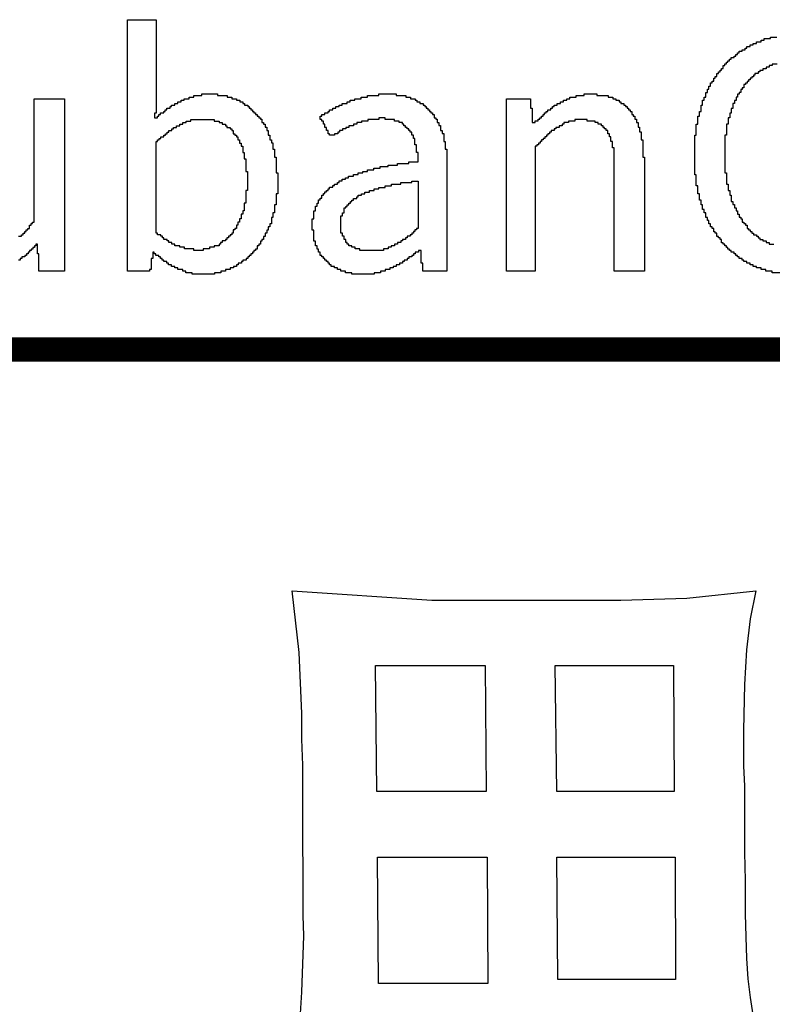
# Model space of a CAD drawing. Extents: x -13 to 137, y 0 to 99.
# Tile 9 of 14: x 99.06 to 103.77, y 40.69 to 46.86. Entities that reach past the tile are written whole.
import ezdxf

# ---------------------------------------------------------------- set-up
doc = ezdxf.new("R2010")
doc.units = 0
doc.layers.add('BG_SILKSCREEN_TOP', color=40, linetype='CONTINUOUS')

msp = doc.modelspace()

# ---------------------------------------------------------------- linework, layer by layer
at = {"layer": 'BG_SILKSCREEN_TOP'}
for points in [[(100.137976, 45.262546), (100.137976, 45.272198), (100.098352, 45.272198), (100.098352, 45.282358), (100.07854, 45.282358), (100.07854, 45.29201), (100.048568, 45.29201), (100.048568, 45.30217), (100.028756, 45.30217), (100.028756, 45.311822), (100.008944, 45.311822), (100.008944, 45.321982), (99.989132, 45.321982), (99.989132, 45.331634), (99.97948, 45.331634), (99.97948, 45.341794), (99.959668, 45.341794), (99.959668, 45.351446), (99.949508, 45.351446), (99.949508, 45.361606), (99.939856, 45.361606), (99.939856, 45.371258), (99.929696, 45.371258), (99.929696, 45.381418), (99.909884, 45.381418), (99.909884, 45.39107), (99.900232, 45.39107), (99.900232, 45.40123), (99.891596, 45.40123), (99.891596, 45.361606), (99.881436, 45.361606), (99.881436, 45.29201), (99.871276, 45.29201), (99.871276, 45.282358), (99.731576, 45.282358), (99.731576, 46.858174), (99.911408, 46.858174), (99.911408, 46.272958), (99.901248, 46.272958), (99.901248, 46.244002), (99.920044, 46.244002), (99.920044, 46.254162), (99.929696, 46.254162), (99.929696, 46.263814), (99.939856, 46.263814), (99.939856, 46.273974), (99.959668, 46.273974), (99.959668, 46.283626), (99.96932, 46.283626), (99.96932, 46.293786), (99.97948, 46.293786), (99.97948, 46.303438), (99.999292, 46.303438), (99.999292, 46.313598), (100.008944, 46.313598), (100.008944, 46.32325), (100.028756, 46.32325), (100.028756, 46.33341), (100.048568, 46.33341), (100.048568, 46.343062), (100.06838, 46.343062), (100.06838, 46.353222), (100.088192, 46.353222), (100.088192, 46.362874), (100.118164, 46.362874), (100.118164, 46.373034), (100.147628, 46.373034), (100.147628, 46.382686), (100.197412, 46.382686), (100.197412, 46.392846), (100.297488, 46.392846), (100.297488, 46.382686), (100.356924, 46.382686), (100.356924, 46.373034), (100.386896, 46.373034), (100.386896, 46.362874), (100.41636, 46.362874), (100.41636, 46.353222), (100.436172, 46.353222), (100.436172, 46.343062), (100.455984, 46.343062), (100.455984, 46.33341), (100.465636, 46.33341), (100.465636, 46.32325), (100.485956, 46.32325), (100.485956, 46.313598), (100.495608, 46.313598), (100.495608, 46.303438), (100.505768, 46.303438), (100.505768, 46.293786), (100.51542, 46.293786), (100.51542, 46.283626), (100.525072, 46.283626), (100.525072, 46.273974), (100.535232, 46.273974), (100.535232, 46.263814), (100.545392, 46.263814), (100.545392, 46.254162), (100.555044, 46.254162), (100.555044, 46.244002), (100.565204, 46.244002), (100.565204, 46.23435), (100.574856, 46.23435), (100.574856, 46.214538), (100.584508, 46.214538), (100.584508, 46.204378), (100.594668, 46.204378), (100.594668, 46.184566), (100.604828, 46.184566), (100.604828, 46.164754), (100.61448, 46.164754), (100.61448, 46.13529), (100.62464, 46.13529), (100.62464, 46.105318), (100.634292, 46.105318), (100.634292, 46.085506), (100.643944, 46.085506), (100.643944, 46.045882), (100.654104, 46.045882), (100.654104, 45.996606), (100.664264, 45.996606), (100.664264, 45.897546), (100.673916, 45.897546), (100.673916, 45.767498), (100.664264, 45.767498), (100.664264, 45.69841), (100.654104, 45.69841), (100.654104, 45.648626), (100.643944, 45.648626), (100.643944, 45.619162), (100.634292, 45.619162), (100.634292, 45.579538), (100.62464, 45.579538), (100.62464, 45.559726), (100.61448, 45.559726), (100.61448, 45.539914), (100.604828, 45.539914), (100.604828, 45.520102), (100.594668, 45.520102), (100.594668, 45.50029), (100.584508, 45.50029), (100.584508, 45.480478), (100.574856, 45.480478), (100.574856, 45.470318), (100.565204, 45.470318), (100.565204, 45.450506), (100.555044, 45.450506), (100.555044, 45.440854), (100.545392, 45.440854), (100.545392, 45.421042), (100.535232, 45.421042), (100.535232, 45.410882), (100.525072, 45.410882), (100.525072, 45.40123), (100.51542, 45.40123), (100.51542, 45.39107), (100.505768, 45.39107), (100.505768, 45.381418), (100.495608, 45.381418), (100.495608, 45.371258), (100.485956, 45.371258), (100.485956, 45.361606), (100.475796, 45.361606), (100.475796, 45.351446), (100.455984, 45.351446), (100.455984, 45.341794), (100.446332, 45.341794), (100.446332, 45.331634), (100.42652, 45.331634), (100.42652, 45.321982), (100.41636, 45.321982), (100.41636, 45.311822), (100.396548, 45.311822), (100.396548, 45.30217), (100.376736, 45.30217), (100.376736, 45.29201), (100.347272, 45.29201), (100.347272, 45.282358), (100.3173, 45.282358), (100.3173, 45.272198), (100.277676, 45.272198), (100.277676, 45.262546)], [(101.138228, 45.262546), (101.138228, 45.272198), (101.098604, 45.272198), (101.098604, 45.282358), (101.06914, 45.282358), (101.06914, 45.29201), (101.049328, 45.29201), (101.049328, 45.30217), (101.029516, 45.30217), (101.029516, 45.311822), (101.009704, 45.311822), (101.009704, 45.321982), (100.999544, 45.321982), (100.999544, 45.331634), (100.989892, 45.331634), (100.989892, 45.341794), (100.979732, 45.341794), (100.979732, 45.351446), (100.97008, 45.351446), (100.97008, 45.361606), (100.95992, 45.361606), (100.95992, 45.371258), (100.950268, 45.371258), (100.950268, 45.381418), (100.940108, 45.381418), (100.940108, 45.40123), (100.930456, 45.40123), (100.930456, 45.421042), (100.920296, 45.421042), (100.920296, 45.440854), (100.910644, 45.440854), (100.910644, 45.470318), (100.900484, 45.470318), (100.900484, 45.539914), (100.890832, 45.539914), (100.890832, 45.610018), (100.900484, 45.610018), (100.900484, 45.659802), (100.910644, 45.659802), (100.910644, 45.689266), (100.920296, 45.689266), (100.920296, 45.709078), (100.930456, 45.709078), (100.930456, 45.72889), (100.940108, 45.72889), (100.940108, 45.73905), (100.950268, 45.73905), (100.950268, 45.758862), (100.95992, 45.758862), (100.95992, 45.768514), (100.97008, 45.768514), (100.97008, 45.778674), (100.979732, 45.778674), (100.979732, 45.788326), (100.989892, 45.788326), (100.989892, 45.798486), (100.999544, 45.798486), (100.999544, 45.808138), (101.019356, 45.808138), (101.019356, 45.818298), (101.029516, 45.818298), (101.029516, 45.82795), (101.049328, 45.82795), (101.049328, 45.83811), (101.05898, 45.83811), (101.05898, 45.847762), (101.078792, 45.847762), (101.078792, 45.857922), (101.098604, 45.857922), (101.098604, 45.867574), (101.118416, 45.867574), (101.118416, 45.877734), (101.148388, 45.877734), (101.148388, 45.887386), (101.177852, 45.887386), (101.177852, 45.897546), (101.207824, 45.897546), (101.207824, 45.907198), (101.237288, 45.907198), (101.237288, 45.917358), (101.276912, 45.917358), (101.276912, 45.92701), (101.316536, 45.92701), (101.316536, 45.93717), (101.36632, 45.93717), (101.36632, 45.946822), (101.425756, 45.946822), (101.425756, 45.956982), (101.494844, 45.956982), (101.494844, 45.966634), (101.55428, 45.966634), (101.55428, 46.025054), (101.544628, 46.025054), (101.544628, 46.074838), (101.534468, 46.074838), (101.534468, 46.114462), (101.524816, 46.114462), (101.524816, 46.134274), (101.514656, 46.134274), (101.514656, 46.154086), (101.505004, 46.154086), (101.505004, 46.163738), (101.494844, 46.163738), (101.494844, 46.173898), (101.485192, 46.173898), (101.485192, 46.18355), (101.475032, 46.18355), (101.475032, 46.19371), (101.46538, 46.19371), (101.46538, 46.203362), (101.45522, 46.203362), (101.45522, 46.213522), (101.435408, 46.213522), (101.435408, 46.223174), (101.405944, 46.223174), (101.405944, 46.233334), (101.346508, 46.233334), (101.346508, 46.242986), (101.3079, 46.242986), (101.3079, 46.233334), (101.238304, 46.233334), (101.238304, 46.223174), (101.199188, 46.223174), (101.199188, 46.213522), (101.169216, 46.213522), (101.169216, 46.203362), (101.149404, 46.203362), (101.149404, 46.19371), (101.11994, 46.19371), (101.11994, 46.18355), (101.100128, 46.18355), (101.100128, 46.173898), (101.079808, 46.173898), (101.079808, 46.163738), (101.060504, 46.163738), (101.060504, 46.154086), (101.050344, 46.154086), (101.050344, 46.143926), (101.030532, 46.143926), (101.030532, 46.134274), (100.999544, 46.134274), (100.999544, 46.143926), (100.989892, 46.143926), (100.989892, 46.163738), (100.979732, 46.163738), (100.979732, 46.18355), (100.97008, 46.18355), (100.97008, 46.203362), (100.95992, 46.203362), (100.95992, 46.223174), (100.950268, 46.223174), (100.950268, 46.233334), (100.940108, 46.233334), (100.940108, 46.254162), (100.950268, 46.254162), (100.950268, 46.263814), (100.97008, 46.263814), (100.97008, 46.273974), (100.989892, 46.273974), (100.989892, 46.283626), (100.999544, 46.283626), (100.999544, 46.293786), (101.019356, 46.293786), (101.019356, 46.303438), (101.039168, 46.303438), (101.039168, 46.313598), (101.05898, 46.313598), (101.05898, 46.32325), (101.078792, 46.32325), (101.078792, 46.33341), (101.108764, 46.33341), (101.108764, 46.343062), (101.128576, 46.343062), (101.128576, 46.353222), (101.15804, 46.353222), (101.15804, 46.362874), (101.197664, 46.362874), (101.197664, 46.373034), (101.237288, 46.373034), (101.237288, 46.382686), (101.306884, 46.382686), (101.306884, 46.392846), (101.41712, 46.392846), (101.41712, 46.382686), (101.476556, 46.382686), (101.476556, 46.373034), (101.50602, 46.373034), (101.50602, 46.362874), (101.535992, 46.362874), (101.535992, 46.353222), (101.545644, 46.353222), (101.545644, 46.343062), (101.565456, 46.343062), (101.565456, 46.33341), (101.585268, 46.33341), (101.585268, 46.32325), (101.595428, 46.32325), (101.595428, 46.313598), (101.60508, 46.313598), (101.60508, 46.303438), (101.61524, 46.303438), (101.61524, 46.293786), (101.624892, 46.293786), (101.624892, 46.283626), (101.634544, 46.283626), (101.634544, 46.273974), (101.644704, 46.273974), (101.644704, 46.263814), (101.654864, 46.263814), (101.654864, 46.244002), (101.664516, 46.244002), (101.664516, 46.23435), (101.674168, 46.23435), (101.674168, 46.214538), (101.684328, 46.214538), (101.684328, 46.194726), (101.694488, 46.194726), (101.694488, 46.164754), (101.70414, 46.164754), (101.70414, 46.144942), (101.7143, 46.144942), (101.7143, 46.095666), (101.723952, 46.095666), (101.723952, 46.045882), (101.733604, 46.045882), (101.733604, 45.282358), (101.584252, 45.282358), (101.584252, 45.331634), (101.574092, 45.331634), (101.574092, 45.410882), (101.555804, 45.410882), (101.555804, 45.40123), (101.535992, 45.40123), (101.535992, 45.39107), (101.525832, 45.39107), (101.525832, 45.381418), (101.515672, 45.381418), (101.515672, 45.371258), (101.496368, 45.371258), (101.496368, 45.361606), (101.486208, 45.361606), (101.486208, 45.351446), (101.466396, 45.351446), (101.466396, 45.341794), (101.456236, 45.341794), (101.456236, 45.331634), (101.436932, 45.331634), (101.436932, 45.321982), (101.41712, 45.321982), (101.41712, 45.311822), (101.397308, 45.311822), (101.397308, 45.30217), (101.377496, 45.30217), (101.377496, 45.29201), (101.347524, 45.29201), (101.347524, 45.282358), (101.31806, 45.282358), (101.31806, 45.272198), (101.278436, 45.272198), (101.278436, 45.262546)], [(102.109016, 45.282358), (102.109016, 46.362874), (102.258876, 46.362874), (102.258876, 46.303438), (102.269036, 46.303438), (102.269036, 46.214538), (102.287324, 46.214538), (102.287324, 46.22419), (102.307136, 46.22419), (102.307136, 46.23435), (102.317296, 46.23435), (102.317296, 46.244002), (102.326948, 46.244002), (102.326948, 46.254162), (102.337108, 46.254162), (102.337108, 46.263814), (102.34676, 46.263814), (102.34676, 46.273974), (102.35692, 46.273974), (102.35692, 46.283626), (102.366572, 46.283626), (102.366572, 46.293786), (102.386384, 46.293786), (102.386384, 46.303438), (102.396544, 46.303438), (102.396544, 46.313598), (102.406196, 46.313598), (102.406196, 46.32325), (102.426008, 46.32325), (102.426008, 46.33341), (102.44582, 46.33341), (102.44582, 46.343062), (102.465632, 46.343062), (102.465632, 46.353222), (102.485444, 46.353222), (102.485444, 46.362874), (102.505256, 46.362874), (102.505256, 46.373034), (102.54488, 46.373034), (102.54488, 46.382686), (102.594664, 46.382686), (102.594664, 46.392846), (102.674928, 46.392846), (102.674928, 46.382686), (102.744524, 46.382686), (102.744524, 46.373034), (102.773988, 46.373034), (102.773988, 46.362874), (102.7938, 46.362874), (102.7938, 46.353222), (102.813612, 46.353222), (102.813612, 46.343062), (102.823772, 46.343062), (102.823772, 46.33341), (102.843076, 46.33341), (102.843076, 46.32325), (102.853236, 46.32325), (102.853236, 46.313598), (102.863396, 46.313598), (102.863396, 46.303438), (102.873048, 46.303438), (102.873048, 46.293786), (102.883208, 46.293786), (102.883208, 46.283626), (102.89286, 46.283626), (102.89286, 46.263814), (102.90302, 46.263814), (102.90302, 46.254162), (102.912672, 46.254162), (102.912672, 46.23435), (102.922832, 46.23435), (102.922832, 46.214538), (102.932484, 46.214538), (102.932484, 46.184566), (102.942136, 46.184566), (102.942136, 46.155102), (102.952296, 46.155102), (102.952296, 46.105318), (102.962456, 46.105318), (102.962456, 45.996606), (102.972108, 45.996606), (102.972108, 45.282358), (102.782624, 45.282358), (102.782624, 46.055026), (102.772972, 46.055026), (102.772972, 46.09465), (102.762812, 46.09465), (102.762812, 46.124114), (102.75316, 46.124114), (102.75316, 46.143926), (102.743, 46.143926), (102.743, 46.163738), (102.733348, 46.163738), (102.733348, 46.173898), (102.723188, 46.173898), (102.723188, 46.18355), (102.713536, 46.18355), (102.713536, 46.19371), (102.703376, 46.19371), (102.703376, 46.203362), (102.683564, 46.203362), (102.683564, 46.213522), (102.663752, 46.213522), (102.663752, 46.223174), (102.614476, 46.223174), (102.614476, 46.233334), (102.536244, 46.233334), (102.536244, 46.223174), (102.49662, 46.223174), (102.49662, 46.213522), (102.467156, 46.213522), (102.467156, 46.203362), (102.456996, 46.203362), (102.456996, 46.19371), (102.437184, 46.19371), (102.437184, 46.18355), (102.417372, 46.18355), (102.417372, 46.173898), (102.40772, 46.173898), (102.40772, 46.163738), (102.387908, 46.163738), (102.387908, 46.154086), (102.377748, 46.154086), (102.377748, 46.143926), (102.368096, 46.143926), (102.368096, 46.134274), (102.357936, 46.134274), (102.357936, 46.124114), (102.347776, 46.124114), (102.347776, 46.114462), (102.338124, 46.114462), (102.338124, 46.104302), (102.328472, 46.104302), (102.328472, 46.09465), (102.318312, 46.09465), (102.318312, 46.08449), (102.30866, 46.08449), (102.30866, 46.074838), (102.2985, 46.074838), (102.2985, 46.064678), (102.28834, 46.064678), (102.28834, 45.282358)], [(100.207064, 45.411898), (100.148644, 45.411898), (100.148644, 45.422058), (100.089208, 45.422058), (100.089208, 45.43171), (100.059744, 45.43171), (100.059744, 45.44187), (100.029772, 45.44187), (100.029772, 45.451522), (100.010468, 45.451522), (100.010468, 45.461682), (99.990656, 45.461682), (99.990656, 45.471334), (99.980496, 45.471334), (99.980496, 45.481494), (99.960684, 45.481494), (99.960684, 45.491146), (99.951032, 45.491146), (99.951032, 45.501306), (99.940872, 45.501306), (99.940872, 45.510958), (99.92106, 45.510958), (99.92106, 45.521118), (99.911408, 45.521118), (99.911408, 46.09465), (99.92106, 46.09465), (99.92106, 46.104302), (99.93122, 46.104302), (99.93122, 46.114462), (99.940872, 46.114462), (99.940872, 46.124114), (99.960684, 46.124114), (99.960684, 46.134274), (99.970336, 46.134274), (99.970336, 46.143926), (99.980496, 46.143926), (99.980496, 46.154086), (99.990656, 46.154086), (99.990656, 46.163738), (100.010468, 46.163738), (100.010468, 46.173898), (100.02012, 46.173898), (100.02012, 46.18355), (100.039932, 46.18355), (100.039932, 46.19371), (100.059744, 46.19371), (100.059744, 46.203362), (100.079556, 46.203362), (100.079556, 46.213522), (100.099368, 46.213522), (100.099368, 46.223174), (100.12934, 46.223174), (100.12934, 46.233334), (100.27666, 46.233334), (100.27666, 46.223174), (100.306124, 46.223174), (100.306124, 46.213522), (100.325936, 46.213522), (100.325936, 46.203362), (100.345748, 46.203362), (100.345748, 46.19371), (100.355908, 46.19371), (100.355908, 46.18355), (100.37572, 46.18355), (100.37572, 46.173898), (100.385372, 46.173898), (100.385372, 46.163738), (100.395532, 46.163738), (100.395532, 46.143926), (100.405184, 46.143926), (100.405184, 46.134274), (100.415344, 46.134274), (100.415344, 46.124114), (100.424996, 46.124114), (100.424996, 46.104302), (100.435156, 46.104302), (100.435156, 46.08449), (100.444808, 46.08449), (100.444808, 46.064678), (100.454968, 46.064678), (100.454968, 46.025054), (100.46462, 46.025054), (100.46462, 45.98543), (100.47478, 45.98543), (100.47478, 45.906182), (100.484432, 45.906182), (100.484432, 45.788326), (100.47478, 45.788326), (100.47478, 45.709078), (100.46462, 45.709078), (100.46462, 45.659802), (100.454968, 45.659802), (100.454968, 45.63999), (100.444808, 45.63999), (100.444808, 45.610018), (100.435156, 45.610018), (100.435156, 45.590206), (100.424996, 45.590206), (100.424996, 45.570394), (100.415344, 45.570394), (100.415344, 45.550582), (100.405184, 45.550582), (100.405184, 45.54093), (100.395532, 45.54093), (100.395532, 45.521118), (100.385372, 45.521118), (100.385372, 45.510958), (100.37572, 45.510958), (100.37572, 45.501306), (100.36556, 45.501306), (100.36556, 45.491146), (100.355908, 45.491146), (100.355908, 45.481494), (100.345748, 45.481494), (100.345748, 45.471334), (100.325936, 45.471334), (100.325936, 45.461682), (100.316284, 45.461682), (100.316284, 45.451522), (100.306124, 45.451522), (100.306124, 45.44187), (100.27666, 45.44187), (100.27666, 45.43171), (100.246688, 45.43171), (100.246688, 45.422058), (100.207064, 45.422058)], [(101.336348, 45.411898), (101.189028, 45.411898), (101.189028, 45.422058), (101.159564, 45.422058), (101.159564, 45.43171), (101.139244, 45.43171), (101.139244, 45.44187), (101.11994, 45.44187), (101.11994, 45.451522), (101.10978, 45.451522), (101.10978, 45.461682), (101.100128, 45.461682), (101.100128, 45.481494), (101.089968, 45.481494), (101.089968, 45.501306), (101.079808, 45.501306), (101.079808, 45.521118), (101.070156, 45.521118), (101.070156, 45.628814), (101.079808, 45.628814), (101.079808, 45.648626), (101.089968, 45.648626), (101.089968, 45.678598), (101.100128, 45.678598), (101.100128, 45.68825), (101.10978, 45.68825), (101.10978, 45.69841), (101.11994, 45.69841), (101.11994, 45.708062), (101.129592, 45.708062), (101.129592, 45.718222), (101.139244, 45.718222), (101.139244, 45.727874), (101.149404, 45.727874), (101.149404, 45.738034), (101.169216, 45.738034), (101.169216, 45.747686), (101.178868, 45.747686), (101.178868, 45.757846), (101.199188, 45.757846), (101.199188, 45.767498), (101.219, 45.767498), (101.219, 45.777658), (101.248464, 45.777658), (101.248464, 45.78731), (101.278436, 45.78731), (101.278436, 45.79747), (101.3079, 45.79747), (101.3079, 45.807122), (101.347524, 45.807122), (101.347524, 45.817282), (101.387148, 45.817282), (101.387148, 45.826934), (101.446584, 45.826934), (101.446584, 45.837094), (101.515672, 45.837094), (101.515672, 45.846746), (101.55428, 45.846746), (101.55428, 45.550582), (101.544628, 45.550582), (101.544628, 45.54093), (101.534468, 45.54093), (101.534468, 45.53077), (101.524816, 45.53077), (101.524816, 45.521118), (101.514656, 45.521118), (101.514656, 45.510958), (101.505004, 45.510958), (101.505004, 45.501306), (101.485192, 45.501306), (101.485192, 45.491146), (101.475032, 45.491146), (101.475032, 45.481494), (101.45522, 45.481494), (101.45522, 45.471334), (101.445568, 45.471334), (101.445568, 45.461682), (101.425756, 45.461682), (101.425756, 45.451522), (101.405944, 45.451522), (101.405944, 45.44187), (101.386132, 45.44187), (101.386132, 45.43171), (101.36632, 45.43171), (101.36632, 45.422058), (101.336348, 45.422058)], [(101.2952, 42.02176), (101.28758, 42.8117), (101.97338, 42.8117), (101.981, 42.02176)], [(101.981, 42.02176), (101.2952, 42.02176), (101.28758, 42.8117), (101.97338, 42.8117)], [(102.42296, 42.02176), (102.4128, 42.8117), (103.15448, 42.8117), (103.15956, 42.02176)], [(103.15956, 42.02176), (102.42296, 42.02176), (102.4128, 42.8117), (103.15448, 42.8117)], [(101.30536, 40.8178), (101.30028, 41.61028), (101.98608, 41.61028), (101.99116, 40.8178)], [(101.99116, 40.8178), (101.30536, 40.8178), (101.30028, 41.61028), (101.98608, 41.61028)], [(102.43058, 40.8432), (102.42296, 41.61028), (103.16464, 41.61028), (103.16718, 40.8432)], [(103.16718, 40.8432), (102.43058, 40.8432), (102.42296, 41.61028), (103.16464, 41.61028)]]:
    msp.add_lwpolyline(points, close=True, dxfattribs=at)
for points in [[(103.823008, 45.272198), (103.773224, 45.272198), (103.773224, 45.282358), (103.7336, 45.282358), (103.7336, 45.29201), (103.704136, 45.29201), (103.704136, 45.30217), (103.674164, 45.30217), (103.674164, 45.311822), (103.654352, 45.311822), (103.654352, 45.321982), (103.63454, 45.321982), (103.63454, 45.331634), (103.614728, 45.331634), (103.614728, 45.341794), (103.594916, 45.341794), (103.594916, 45.351446), (103.585264, 45.351446), (103.585264, 45.361606), (103.565452, 45.361606), (103.565452, 45.371258), (103.555292, 45.371258), (103.555292, 45.381418), (103.54564, 45.381418), (103.54564, 45.39107), (103.53548, 45.39107), (103.53548, 45.40123), (103.515668, 45.40123), (103.515668, 45.410882), (103.506016, 45.410882), (103.506016, 45.421042), (103.495856, 45.421042), (103.495856, 45.430694), (103.486204, 45.430694), (103.486204, 45.440854), (103.476044, 45.440854), (103.476044, 45.450506), (103.466392, 45.450506), (103.466392, 45.460666), (103.456232, 45.460666), (103.456232, 45.480478), (103.44658, 45.480478), (103.44658, 45.49013), (103.43642, 45.49013), (103.43642, 45.50029), (103.426768, 45.50029), (103.426768, 45.520102), (103.416608, 45.520102), (103.416608, 45.529754), (103.406956, 45.529754), (103.406956, 45.549566), (103.396796, 45.549566), (103.396796, 45.559726), (103.387144, 45.559726), (103.387144, 45.579538), (103.376984, 45.579538), (103.376984, 45.59935), (103.367332, 45.59935), (103.367332, 45.619162), (103.357172, 45.619162), (103.357172, 45.648626), (103.34752, 45.648626), (103.34752, 45.668438), (103.33736, 45.668438), (103.33736, 45.69841), (103.327708, 45.69841), (103.327708, 45.727874), (103.317548, 45.727874), (103.317548, 45.767498), (103.307896, 45.767498), (103.307896, 45.817282), (103.297736, 45.817282), (103.297736, 45.88637), (103.288084, 45.88637), (103.288084, 46.13529), (103.297736, 46.13529), (103.297736, 46.204378), (103.307896, 46.204378), (103.307896, 46.254162), (103.317548, 46.254162), (103.317548, 46.283626), (103.327708, 46.283626), (103.327708, 46.32325), (103.33736, 46.32325), (103.33736, 46.353222), (103.34752, 46.353222), (103.34752, 46.373034), (103.357172, 46.373034), (103.357172, 46.402498), (103.367332, 46.402498), (103.367332, 46.42231), (103.376984, 46.42231), (103.376984, 46.442122), (103.387144, 46.442122), (103.387144, 46.461934), (103.396796, 46.461934), (103.396796, 46.472094), (103.406956, 46.472094), (103.406956, 46.491906), (103.416608, 46.491906), (103.416608, 46.501558), (103.426768, 46.501558), (103.426768, 46.52137), (103.43642, 46.52137), (103.43642, 46.53153), (103.44658, 46.53153), (103.44658, 46.541182), (103.456232, 46.541182), (103.456232, 46.551342), (103.466392, 46.551342), (103.466392, 46.571154), (103.476044, 46.571154), (103.476044, 46.580806), (103.486204, 46.580806), (103.486204, 46.590966), (103.495856, 46.590966), (103.495856, 46.600618), (103.506016, 46.600618), (103.506016, 46.610778), (103.515668, 46.610778), (103.515668, 46.62043), (103.53548, 46.62043), (103.53548, 46.63059), (103.54564, 46.63059), (103.54564, 46.640242), (103.555292, 46.640242), (103.555292, 46.650402), (103.565452, 46.650402), (103.565452, 46.660054), (103.585264, 46.660054), (103.585264, 46.670214), (103.605076, 46.670214), (103.605076, 46.679866), (103.614728, 46.679866), (103.614728, 46.690026), (103.63454, 46.690026), (103.63454, 46.699678), (103.654352, 46.699678), (103.654352, 46.709838), (103.674164, 46.709838), (103.674164, 46.71949), (103.704136, 46.71949), (103.704136, 46.72965), (103.723948, 46.72965), (103.723948, 46.739302), (103.763572, 46.739302), (103.763572, 46.749462), (103.803196, 46.749462)], [(103.804212, 46.57979), (103.77424, 46.57979), (103.77424, 46.570138), (103.754936, 46.570138), (103.754936, 46.559978), (103.735124, 46.559978), (103.735124, 46.550326), (103.714804, 46.550326), (103.714804, 46.540166), (103.6955, 46.540166), (103.6955, 46.530514), (103.68534, 46.530514), (103.68534, 46.520354), (103.665528, 46.520354), (103.665528, 46.510702), (103.655368, 46.510702), (103.655368, 46.500542), (103.645716, 46.500542), (103.645716, 46.49089), (103.636064, 46.49089), (103.636064, 46.48073), (103.625904, 46.48073), (103.625904, 46.471078), (103.615744, 46.471078), (103.615744, 46.460918), (103.606092, 46.460918), (103.606092, 46.451266), (103.59644, 46.451266), (103.59644, 46.431454), (103.58628, 46.431454), (103.58628, 46.421294), (103.576628, 46.421294), (103.576628, 46.401482), (103.566468, 46.401482), (103.566468, 46.39183), (103.556308, 46.39183), (103.556308, 46.372018), (103.546656, 46.372018), (103.546656, 46.352206), (103.537004, 46.352206), (103.537004, 46.332394), (103.526844, 46.332394), (103.526844, 46.302422), (103.517192, 46.302422), (103.517192, 46.272958), (103.507032, 46.272958), (103.507032, 46.242986), (103.496872, 46.242986), (103.496872, 46.203362), (103.48722, 46.203362), (103.48722, 46.134274), (103.477568, 46.134274), (103.477568, 45.897546), (103.48722, 45.897546), (103.48722, 45.82795), (103.496872, 45.82795), (103.496872, 45.788326), (103.507032, 45.788326), (103.507032, 45.758862), (103.517192, 45.758862), (103.517192, 45.719238), (103.526844, 45.719238), (103.526844, 45.699426), (103.537004, 45.699426), (103.537004, 45.679614), (103.546656, 45.679614), (103.546656, 45.659802), (103.556308, 45.659802), (103.556308, 45.63999), (103.566468, 45.63999), (103.566468, 45.620178), (103.576628, 45.620178), (103.576628, 45.610018), (103.58628, 45.610018), (103.58628, 45.590206), (103.59644, 45.590206), (103.59644, 45.580554), (103.606092, 45.580554), (103.606092, 45.570394), (103.615744, 45.570394), (103.615744, 45.550582), (103.625904, 45.550582), (103.625904, 45.54093), (103.636064, 45.54093), (103.636064, 45.53077), (103.645716, 45.53077), (103.645716, 45.521118), (103.655368, 45.521118), (103.655368, 45.510958), (103.675688, 45.510958), (103.675688, 45.501306), (103.68534, 45.501306), (103.68534, 45.491146), (103.6955, 45.491146), (103.6955, 45.481494), (103.714804, 45.481494), (103.714804, 45.471334), (103.735124, 45.471334), (103.735124, 45.461682), (103.754936, 45.461682), (103.754936, 45.451522), (103.7844, 45.451522)], [(99.048316, 45.501306), (99.068128, 45.501306), (99.068128, 45.510958), (99.07778, 45.510958), (99.07778, 45.521118), (99.08794, 45.521118), (99.08794, 45.53077), (99.097592, 45.53077), (99.097592, 45.54093), (99.107752, 45.54093), (99.107752, 45.550582), (99.117404, 45.550582), (99.117404, 45.570394), (99.127564, 45.570394), (99.127564, 45.580554), (99.137216, 45.580554), (99.137216, 45.590206), (99.147376, 45.590206), (99.147376, 46.362874), (99.33686, 46.362874), (99.33686, 45.282358), (99.17684, 45.282358), (99.17684, 45.39107), (99.167188, 45.39107), (99.167188, 45.450506), (99.158044, 45.450506), (99.158044, 45.440854), (99.148392, 45.440854), (99.148392, 45.430694), (99.13874, 45.430694), (99.13874, 45.421042), (99.12858, 45.421042), (99.12858, 45.410882), (99.118928, 45.410882), (99.118928, 45.40123), (99.108768, 45.40123), (99.108768, 45.39107), (99.098608, 45.39107), (99.098608, 45.381418), (99.088956, 45.381418), (99.088956, 45.371258), (99.069144, 45.371258), (99.069144, 45.361606), (99.059492, 45.361606), (99.059492, 45.351446), (99.049332, 45.351446)], [(100.8126, 40.5638), (100.8253, 40.76446), (100.838, 41.11752), (100.83292, 41.24452), (100.83292, 41.39692), (100.83038, 41.82872), (100.83038, 42.18686), (100.8253, 42.34942), (100.8253, 42.50944), (100.80752, 42.89298), (100.76434, 43.27906), (101.64064, 43.22064), (102.82428, 43.22064), (103.2383, 43.23334), (103.6701, 43.27906), (103.63454, 43.1038), (103.61168, 42.90822), (103.59898, 42.69232), (103.5939, 42.4053), (103.5939, 42.17924), (103.59898, 42.05732), (103.59898, 41.63822), (103.60406, 41.46296), (103.60406, 41.25468), (103.60914, 41.1099), (103.61168, 40.97528), (103.62184, 40.84828), (103.63454, 40.73144), (103.65232, 40.62222)], [(100.8126, 40.5638), (100.8253, 40.76446), (100.838, 41.11752), (100.83292, 41.24452), (100.83292, 41.39692), (100.83038, 41.82872), (100.83038, 42.18686), (100.8253, 42.34942), (100.8253, 42.50944), (100.80752, 42.89298), (100.76434, 43.27906), (101.64064, 43.22064), (102.82428, 43.22064), (103.2383, 43.23334), (103.6701, 43.27906), (103.63454, 43.1038), (103.61168, 42.90822), (103.59898, 42.69232), (103.5939, 42.4053), (103.5939, 42.17924), (103.59898, 42.05732), (103.59898, 41.63822), (103.60406, 41.46296), (103.60406, 41.25468), (103.60914, 41.1099), (103.61168, 40.97528), (103.62184, 40.84828), (103.63454, 40.73144), (103.65232, 40.62222)]]:
    msp.add_lwpolyline(points, dxfattribs=at)
at = {"layer": 'BG_SILKSCREEN_TOP', "const_width": 0.1524}
msp.add_lwpolyline([(94.37116, 44.79036), (114.1476, 44.79036)], dxfattribs=at)
msp.add_lwpolyline([(94.37116, 44.79036), (114.1476, 44.79036)], dxfattribs=at)

doc.saveas('drawing.dxf')
